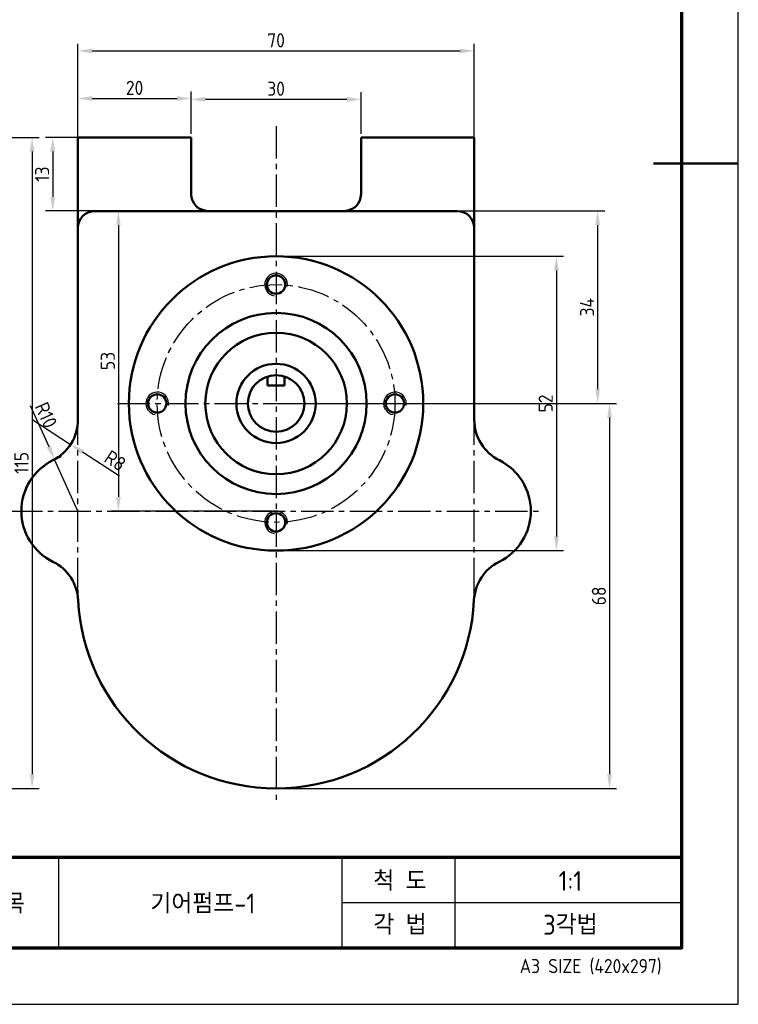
# Model space of a CAD drawing. Header units: millimetres. Extents: x -931 to 715, y 0 to 980.
# Tile 5 of 12: x -638 to -511, y 165 to 339. Entities that reach past the tile are written whole.
import ezdxf
from ezdxf.enums import TextEntityAlignment as Align

# ---------------------------------------------------------------- set-up
doc = ezdxf.new("R2010")
doc.units = ezdxf.units.MM
doc.header["$LTSCALE"] = 0.3
doc.linetypes.add('CENTER2', pattern=[28.575, 19.05, -3.175, 3.175, -3.175])
doc.linetypes.add('연속', pattern=[0])
for name, color, linetype, lineweight in [('가는선', 1, 'Continuous', 25), ('문자', 2, 'Continuous', 35), ('외형선', 3, 'Continuous', 50), ('윤곽선', 5, 'Continuous', 70), ('중심선', 1, 'CENTER2', 25)]:
    doc.layers.add(name, color=color, linetype=linetype, lineweight=lineweight)
doc.styles.get("Standard").update_dxf_attribs({"font": 'isocp.shx', "bigfont": 'whgtxt.shx'})
doc.dimstyles.new('ISO-25', dxfattribs={"dimtxt": 2.5, "dimasz": 2.5, "dimexe": 1.25, "dimexo": 0.625, "dimtad": 1, "dimdsep": 46, "dimtxsty": 'Standard', "dimcen": 0, "dimadec": 0, "dimazin": 0, "dimtfac": 1, "dimtmove": 0, "dimatfit": 3, "dimfxl": 1, "dimarcsym": 0})

# ---------------------------------------------------------------- blocks, each defined once
blk = doc.blocks.new('*U7')
at = {"layer": 'Defpoints'}
blk.add_lwpolyline([(0, 0), (420, 0), (420, 297), (0, 297)], close=True, dxfattribs=at)
at = {"layer": '가는선'}
for p, q in [((300, 10), (300, 26.002)), ((350, 10), (350, 26.002)), ((370, 10), (370, 26.002)), ((350, 17.995), (410, 17.995))]:
    blk.add_line(p, q, dxfattribs=at)
for centre in [(338.35, 127.137), (317.35, 106.137), (359.35, 106.137), (338.35, 85.137)]:
    blk.add_arc(centre, 2, 350, 260, dxfattribs=at)
at = {"layer": '외형선'}
for p, q in [((303.35, 153.137), (303.35, 103.262)), ((303.35, 153.137), (323.35, 153.137)), ((323.35, 143.137), (323.35, 153.137)), ((353.35, 153.137), (353.35, 143.137)), ((353.35, 153.137), (373.35, 153.137)), ((373.35, 103.262), (373.35, 153.137)), ((420, 148.5), (405, 148.5)), ((370.35, 140.137), (306.35, 140.137)), ((336.85, 109.337), (336.85, 109.845)), ((339.85, 109.845), (339.85, 109.337)), ((339.85, 109.337), (336.85, 109.337))]:
    blk.add_line(p, q, dxfattribs=at)
for centre, radius in [((338.35, 106.137), 26), ((338.35, 127.137), 1.621), ((338.35, 106.137), 16), ((338.35, 106.137), 12.5), ((338.35, 106.137), 7), ((338.35, 106.137), 5), ((317.35, 106.137), 1.621), ((359.35, 106.137), 1.621), ((338.35, 85.137), 1.621)]:
    blk.add_circle(centre, radius, dxfattribs=at)
for centre, radius, start, end in [((326.35, 143.137), 3, 180, 270), ((350.35, 143.137), 3, 270, 0), ((306.35, 137.137), 3, 90, 180), ((370.35, 137.137), 3, 0, 90), ((295.35, 103.262), 8, 296.3878, 0), ((381.35, 103.262), 8, 180, 243.6122), ((303.35, 87.137), 10, 116.3878, 243.80335), ((373.35, 87.137), 10, 296.19665, 63.6122), ((295.404, 70.986), 8, 2.86747, 63.80335), ((381.296, 70.986), 8, 116.19665, 177.13253), ((338.35, 73.137), 35, 182.86747, 357.13253)]:
    blk.add_arc(centre, radius, start, end, dxfattribs=at)
for points, weights in [([(336.85, 109.845), (336.85, 110.317), (336.85, 110.907)], [1, 1.03480179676, 1.05591605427]), ([(339.85, 110.907), (339.85, 110.317), (339.85, 109.845)], [1.05591605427, 1.03480179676, 1])]:
    blk.add_rational_spline(points, weights, degree=2, dxfattribs=at)
at = {"layer": '윤곽선'}
blk.add_line((280, 26.002), (410, 26.002), dxfattribs=at)
blk.add_lwpolyline([(10, 10), (410, 10), (410, 287), (10, 287)], close=True, dxfattribs=at)
at = {"layer": '중심선'}
for p, q in [((338.35, 155.137), (338.35, 36.137)), ((310.35, 106.137), (366.35, 106.137)), ((303.35, 73.137), (303.35, 103.262)), ((373.35, 73.137), (373.35, 103.262)), ((291.35, 87.137), (385.35, 87.137))]:
    blk.add_line(p, q, dxfattribs=at)
blk.add_circle((338.35, 106.137), 21, dxfattribs=at)
for start, end in [(180, 181.23045), (358.76955, 0)]:
    blk.add_arc((338.35, 73.137), 35, start, end, dxfattribs=at)
at = {"layer": '문자'}
for s, height, p in [('척 도', 3.5, (360.235, 21.794)), ('1:1', 3.5, (390.336, 21.794)), ('제목', 3.5, (290.295, 17.805)), ('기어펌프-1', 3.5, (325.413, 17.805)), ('각 법', 3.5, (360.235, 14.049)), ('3각법', 3.5, (390.336, 14.049)), ('A3 SIZE (420x297)', 2.5, (393.915, 6.755))]:
    blk.add_text(s, height=height, dxfattribs=at).set_placement(p, align=Align.MIDDLE_CENTER)
blk = doc.blocks.new('*D26')
at = {"layer": 'Defpoints', "color": 0, "transparency": 16777216}
for p in [(-721.53, 318.41), (-704.53, 203.41), (-635.37, 203.41)]:
    blk.add_point(p, dxfattribs=at)
at = {"layer": '중심선', "color": 0, "linetype": '연속', "lineweight": -2, "transparency": 16777216}
for p, q in [((-720.91, 318.41), (-634.12, 318.41)), ((-635.37, 315.91), (-635.37, 205.91)), ((-703.91, 203.41), (-634.12, 203.41))]:
    blk.add_line(p, q, dxfattribs=at)
at = {"layer": '중심선', "color": 0, "transparency": 16777216}
for points in [[(-635.79, 315.91), (-634.95, 315.91), (-635.37, 318.41)], [(-635.79, 205.91), (-634.95, 205.91), (-635.37, 203.41)]]:
    blk.add_solid(points, dxfattribs=at)
at = {"layer": '중심선', "color": 0, "transparency": 16777216, "insert": (-637.25, 260.91), "char_height": 2.5, "attachment_point": 5, "rotation": 90}
blk.add_mtext('115', dxfattribs=at)
blk = doc.blocks.new('*D41')
at = {"layer": 'Defpoints', "color": 0, "transparency": 16777216}
for p in [(-592.27, 271.41), (-592.27, 203.41), (-533.37, 203.41)]:
    blk.add_point(p, dxfattribs=at)
at = {"layer": '문자', "color": 0, "linetype": '연속', "lineweight": -2, "transparency": 16777216}
for p, q in [((-591.65, 271.41), (-532.12, 271.41)), ((-533.37, 268.91), (-533.37, 205.91)), ((-591.65, 203.41), (-532.12, 203.41))]:
    blk.add_line(p, q, dxfattribs=at)
at = {"layer": '문자', "color": 0, "transparency": 16777216}
for points in [[(-533.79, 268.91), (-532.96, 268.91), (-533.37, 271.41)], [(-533.79, 205.91), (-532.96, 205.91), (-533.37, 203.41)]]:
    blk.add_solid(points, dxfattribs=at)
at = {"layer": '문자', "color": 0, "transparency": 16777216, "insert": (-535.25, 237.41), "char_height": 2.5, "attachment_point": 5, "rotation": 90}
blk.add_mtext('68', dxfattribs=at)
blk = doc.blocks.new('*D42')
at = {"layer": 'Defpoints', "color": 0, "transparency": 16777216}
for p in [(-592.27, 305.41), (-535.46, 305.41), (-592.27, 271.41)]:
    blk.add_point(p, dxfattribs=at)
at = {"layer": '문자', "color": 0, "linetype": '연속', "lineweight": -2, "transparency": 16777216}
for p, q in [((-591.65, 305.41), (-534.21, 305.41)), ((-535.46, 273.91), (-535.46, 302.91)), ((-591.65, 271.41), (-534.21, 271.41))]:
    blk.add_line(p, q, dxfattribs=at)
at = {"layer": '문자', "color": 0, "transparency": 16777216}
for points in [[(-535.88, 302.91), (-535.04, 302.91), (-535.46, 305.41)], [(-535.88, 273.91), (-535.04, 273.91), (-535.46, 271.41)]]:
    blk.add_solid(points, dxfattribs=at)
at = {"layer": '문자', "color": 0, "transparency": 16777216, "insert": (-537.34, 288.41), "char_height": 2.5, "attachment_point": 5, "rotation": 90}
blk.add_mtext('34', dxfattribs=at)
blk = doc.blocks.new('*D43')
at = {"layer": 'Defpoints', "color": 0, "transparency": 16777216}
for p in [(-557.27, 333.69), (-627.27, 302.41), (-557.27, 302.41)]:
    blk.add_point(p, dxfattribs=at)
at = {"layer": '문자', "color": 0, "linetype": '연속', "lineweight": -2, "transparency": 16777216}
for p, q in [((-627.27, 303.03), (-627.27, 334.94)), ((-557.27, 303.03), (-557.27, 334.94)), ((-624.77, 333.69), (-559.77, 333.69))]:
    blk.add_line(p, q, dxfattribs=at)
at = {"layer": '문자', "color": 0, "transparency": 16777216}
for points in [[(-624.77, 334.1), (-624.77, 333.27), (-627.27, 333.69)], [(-559.77, 334.1), (-559.77, 333.27), (-557.27, 333.69)]]:
    blk.add_solid(points, dxfattribs=at)
at = {"layer": '문자', "color": 0, "transparency": 16777216, "insert": (-592.27, 335.56), "char_height": 2.5, "attachment_point": 5}
blk.add_mtext('70', dxfattribs=at)
blk = doc.blocks.new('*D44')
at = {"layer": 'Defpoints', "color": 0, "transparency": 16777216}
for p in [(-607.27, 325.29), (-627.27, 318.41), (-607.27, 318.41)]:
    blk.add_point(p, dxfattribs=at)
at = {"layer": '문자', "color": 0, "linetype": '연속', "lineweight": -2, "transparency": 16777216}
for p, q in [((-627.27, 319.03), (-627.27, 326.54)), ((-624.77, 325.29), (-609.77, 325.29)), ((-607.27, 319.03), (-607.27, 326.54))]:
    blk.add_line(p, q, dxfattribs=at)
at = {"layer": '문자', "color": 0, "transparency": 16777216}
for points in [[(-624.77, 325.7), (-624.77, 324.87), (-627.27, 325.29)], [(-609.77, 325.7), (-609.77, 324.87), (-607.27, 325.29)]]:
    blk.add_solid(points, dxfattribs=at)
at = {"layer": '문자', "color": 0, "transparency": 16777216, "insert": (-617.27, 327.16), "char_height": 2.5, "attachment_point": 5}
blk.add_mtext('20', dxfattribs=at)
blk = doc.blocks.new('*D45')
at = {"layer": 'Defpoints', "color": 0, "transparency": 16777216}
for p in [(-607.27, 325.13), (-607.27, 318.41), (-577.27, 318.41)]:
    blk.add_point(p, dxfattribs=at)
at = {"layer": '문자', "color": 0, "linetype": '연속', "lineweight": -2, "transparency": 16777216}
for p, q in [((-607.27, 319.03), (-607.27, 326.38)), ((-577.27, 319.03), (-577.27, 326.38)), ((-579.77, 325.13), (-604.77, 325.13))]:
    blk.add_line(p, q, dxfattribs=at)
at = {"layer": '문자', "color": 0, "transparency": 16777216}
for points in [[(-604.77, 325.55), (-604.77, 324.72), (-607.27, 325.13)], [(-579.77, 325.55), (-579.77, 324.72), (-577.27, 325.13)]]:
    blk.add_solid(points, dxfattribs=at)
at = {"layer": '문자', "color": 0, "transparency": 16777216, "insert": (-592.27, 327.01), "char_height": 2.5, "attachment_point": 5}
blk.add_mtext('30', dxfattribs=at)
blk = doc.blocks.new('*D46')
at = {"layer": 'Defpoints', "color": 0, "transparency": 16777216}
for p in [(-617.27, 318.41), (-631.73, 305.41), (-617.27, 305.41)]:
    blk.add_point(p, dxfattribs=at)
at = {"layer": '문자', "color": 0, "linetype": '연속', "lineweight": -2, "transparency": 16777216}
for p, q in [((-617.9, 318.41), (-632.98, 318.41)), ((-631.73, 315.91), (-631.73, 307.91)), ((-617.9, 305.41), (-632.98, 305.41))]:
    blk.add_line(p, q, dxfattribs=at)
at = {"layer": '문자', "color": 0, "transparency": 16777216}
for points in [[(-632.15, 315.91), (-631.31, 315.91), (-631.73, 318.41)], [(-632.15, 307.91), (-631.31, 307.91), (-631.73, 305.41)]]:
    blk.add_solid(points, dxfattribs=at)
at = {"layer": '문자', "color": 0, "transparency": 16777216, "insert": (-633.6, 311.91), "char_height": 2.5, "attachment_point": 5, "rotation": 90}
blk.add_mtext('13', dxfattribs=at)
blk = doc.blocks.new('*D47')
at = {"layer": 'Defpoints', "color": 0, "transparency": 16777216}
for p in [(-592.27, 305.41), (-620.13, 252.41), (-592.27, 252.41)]:
    blk.add_point(p, dxfattribs=at)
at = {"layer": '문자', "color": 0, "linetype": '연속', "lineweight": -2, "transparency": 16777216}
for p, q in [((-592.9, 305.41), (-621.38, 305.41)), ((-620.13, 302.91), (-620.13, 254.91)), ((-592.9, 252.41), (-621.38, 252.41))]:
    blk.add_line(p, q, dxfattribs=at)
at = {"layer": '문자', "color": 0, "transparency": 16777216}
for points in [[(-620.54, 302.91), (-619.71, 302.91), (-620.13, 305.41)], [(-620.54, 254.91), (-619.71, 254.91), (-620.13, 252.41)]]:
    blk.add_solid(points, dxfattribs=at)
at = {"layer": '문자', "color": 0, "transparency": 16777216, "insert": (-622, 278.91), "char_height": 2.5, "attachment_point": 5, "rotation": 90}
blk.add_mtext('53', dxfattribs=at)
blk = doc.blocks.new('*D48')
at = {"layer": 'Defpoints', "color": 0, "transparency": 16777216}
for p in [(-631.4, 261.52), (-627.27, 252.41)]:
    blk.add_point(p, dxfattribs=at)
at = {"layer": '문자', "color": 0, "linetype": '연속', "lineweight": -2, "transparency": 16777216}
for p, q in [((-635.74, 271.08), (-632.44, 263.79)), ((-627.27, 252.41), (-631.4, 261.52))]:
    blk.add_line(p, q, dxfattribs=at)
blk.add_arc((-627.27, 252.41), 10, 107.2402, 116.3878, dxfattribs=at)
at = {"layer": '문자', "color": 0, "transparency": 16777216}
blk.add_solid([(-632.06, 263.96), (-632.82, 263.62), (-631.4, 261.52)], dxfattribs=at)
at = {"layer": '문자', "color": 0, "transparency": 16777216, "insert": (-632.9, 269.35), "char_height": 2.5, "attachment_point": 5, "rotation": 294.4022}
blk.add_mtext('R10', dxfattribs=at)
blk = doc.blocks.new('*D53')
at = {"layer": 'Defpoints', "color": 0, "transparency": 16777216}
for p in [(-592.27, 297.41), (-592.27, 245.41), (-542.76, 245.41)]:
    blk.add_point(p, dxfattribs=at)
at = {"layer": '문자', "color": 0, "linetype": '연속', "lineweight": -2, "transparency": 16777216}
for p, q in [((-591.65, 297.41), (-541.51, 297.41)), ((-542.76, 294.91), (-542.76, 247.91)), ((-591.65, 245.41), (-541.51, 245.41))]:
    blk.add_line(p, q, dxfattribs=at)
at = {"layer": '문자', "color": 0, "transparency": 16777216}
for points in [[(-543.18, 294.91), (-542.35, 294.91), (-542.76, 297.41)], [(-543.18, 247.91), (-542.35, 247.91), (-542.76, 245.41)]]:
    blk.add_solid(points, dxfattribs=at)
at = {"layer": '문자', "color": 0, "transparency": 16777216, "insert": (-544.64, 271.41), "char_height": 2.5, "attachment_point": 5, "rotation": 90}
blk.add_mtext('52', dxfattribs=at)
blk = doc.blocks.new('*D58')
at = {"layer": 'Defpoints', "color": 0, "transparency": 16777216}
for p in [(-635.27, 268.53), (-628.56, 264.18)]:
    blk.add_point(p, dxfattribs=at)
at = {"layer": '문자', "color": 0, "linetype": '연속', "lineweight": -2, "transparency": 16777216}
for p, q in [((-635.27, 268.53), (-628.56, 264.18)), ((-619.91, 258.57), (-626.46, 262.82))]:
    blk.add_line(p, q, dxfattribs=at)
at = {"layer": '문자', "color": 0, "transparency": 16777216}
blk.add_solid([(-626.24, 263.17), (-626.69, 262.47), (-628.56, 264.18)], dxfattribs=at)
at = {"layer": '문자', "color": 0, "transparency": 16777216, "insert": (-620.68, 261.3), "char_height": 2.5, "attachment_point": 5, "rotation": 327.0277}
blk.add_mtext('R8', dxfattribs=at)

msp = doc.modelspace()

# ---------------------------------------------------------------- block references
msp.add_blockref('*U7', (-930.623, 165.272))

# ---------------------------------------------------------------- next in the draw order: dimensions: what is measured, and where the dimension line sits
at = {"layer": '문자'}
for base, p1, p2, picture, middle in [((-557.273, 333.685), (-627.273, 302.41), (-557.273, 302.41), '*D43', (-592.273, 335.56)), ((-607.273, 325.288), (-627.273, 318.41), (-607.273, 318.41), '*D44', (-617.273, 327.163)), ((-607.273, 325.134), (-577.273, 318.41), (-607.273, 318.41), '*D45', (-592.273, 327.009))]:
    dim = msp.add_linear_dim(base=base, p1=p1, p2=p2, dimstyle='ISO-25', dxfattribs=at)
    dim.commit()
    dim.dimension.update_dxf_attribs({"geometry": picture, "text_midpoint": middle})
for base, p1, p2, picture, middle in [((-631.729, 305.41), (-617.273, 318.41), (-617.273, 305.41), '*D46', (-633.604, 311.91)), ((-620.128, 252.41), (-592.273, 305.41), (-592.273, 252.41), '*D47', (-622.003, 278.91)), ((-535.46, 305.41), (-592.273, 271.41), (-592.273, 305.41), '*D42', (-537.335, 288.41)), ((-542.762, 245.41), (-592.273, 297.41), (-592.273, 245.41), '*D53', (-544.637, 271.41)), ((-533.373, 203.41), (-592.273, 271.41), (-592.273, 203.41), '*D41', (-535.248, 237.41))]:
    dim = msp.add_linear_dim(base=base, p1=p1, p2=p2, angle=90, dimstyle='ISO-25', dxfattribs=at)
    dim.commit()
    dim.dimension.update_dxf_attribs({"geometry": picture, "text_midpoint": middle})
dim = msp.add_radius_dim(center=(-627.273, 252.41), mpoint=(-631.405, 261.516), dimstyle='ISO-25', dxfattribs=at)
dim.commit()
dim.dimension.update_dxf_attribs({"geometry": '*D48', "text_midpoint": (-634.607, 268.575)})
dim = msp.add_radius_dim(center=(-635.273, 268.534), mpoint=(-628.562, 264.18), dimstyle='ISO-25', dxfattribs=at)
dim.commit()
dim.dimension.update_dxf_attribs({"geometry": '*D58', "text_midpoint": (-621.696, 259.726), "dimtype": 164})
at = {"layer": '중심선'}
dim = msp.add_linear_dim(base=(-635.372, 203.41), p1=(-721.532, 318.41), p2=(-704.532, 203.41), angle=90, dimstyle='ISO-25', dxfattribs=at)
dim.commit()
dim.dimension.update_dxf_attribs({"geometry": '*D26', "text_midpoint": (-637.247, 260.91)})

doc.saveas('drawing.dxf')
